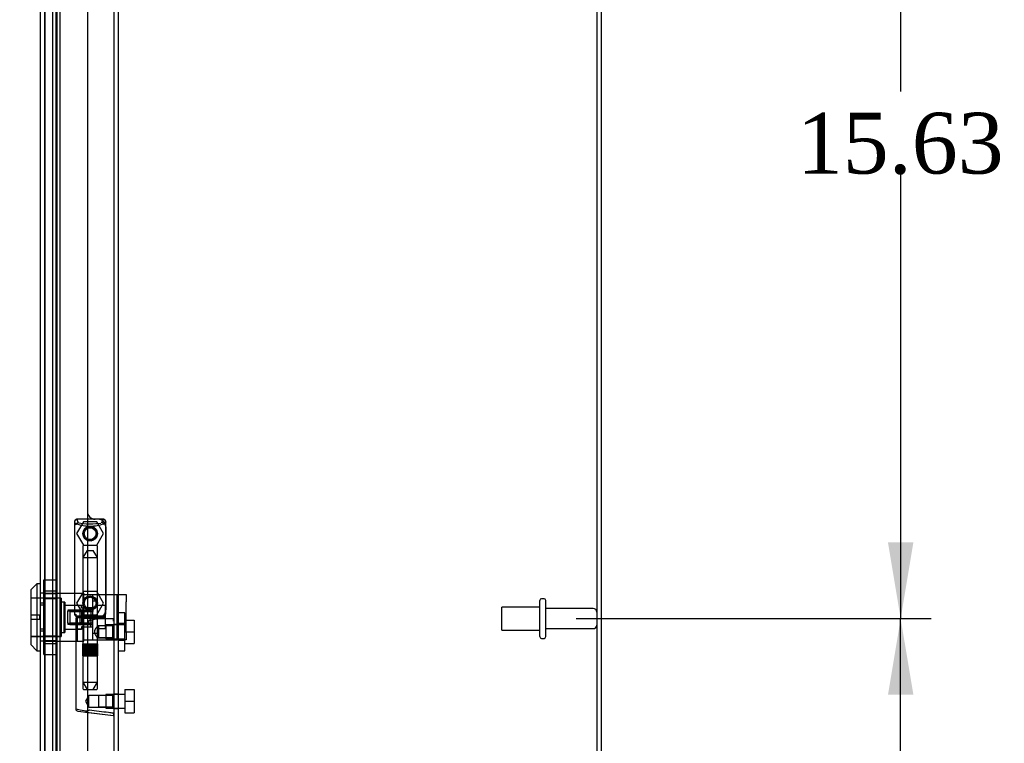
# Model space of a CAD drawing. Header units: inches. Extents: x 1 to 240, y -1 to 159.
# Tile 21 of 24: x 117 to 133, y 79 to 91. Entities that reach past the tile are written whole.
import ezdxf
from ezdxf.enums import TextEntityAlignment as Align
from ezdxf.lldxf.tags import DXFTag

# ---------------------------------------------------------------- set-up
doc = ezdxf.new("R2010")
doc.units = ezdxf.units.IN
doc.header["$MEASUREMENT"] = 0
for name, color, linetype in [('COM70220', 7, 'Continuous'), ('COM70699-9', 7, 'Continuous'), ('COM70705-9', 7, 'Continuous'), ('Default', 7, 'Continuous'), ('HNG86659-1', 7, 'Continuous'), ('HNG86659-2', 7, 'Continuous'), ('LOK10031', 7, 'Continuous'), ('LOK10031_CAM', 7, 'Continuous'), ('LOK10031_INSERT', 7, 'Continuous'), ('LOK10031_NUT', 7, 'Continuous'), ('LOK10031_SC', 7, 'Continuous'), ('SCS86661', 7, 'Continuous'), ('STD26089', 7, 'Continuous'), ('WAM30017', 7, 'Continuous')]:
    doc.layers.add(name, color=color, linetype=linetype)
doc.styles.add('SEACAD_Times_New_Roman', font='times.ttf')
tags = doc.linetypes.add('HIDDEN2', pattern=[0.1875, 0.125, -0.0625]).pattern_tags.tags
tags[6:7] = [DXFTag(74, 4), DXFTag(75, 0), DXFTag(340, '0'), DXFTag(46, 0.0), DXFTag(50, 0.0), DXFTag(44, 0.0), DXFTag(45, 0.0)]
tags[4:5] = [DXFTag(74, 4), DXFTag(75, 0), DXFTag(340, '0'), DXFTag(46, 0.0), DXFTag(50, 0.0), DXFTag(44, 0.0), DXFTag(45, 0.0)]
doc.dimstyles.new('HAMMOND_(STH_-_240x160)', dxfattribs={"dimtxt": 1, "dimasz": 1.25, "dimexe": 0.5, "dimexo": 0.5, "dimgap": 0.25, "dimtad": 0, "dimtih": 1, "dimtoh": 1, "dimzin": 0, "dimdsep": 46, "dimtxsty": 'SEACAD_Times_New_Roman', "dimblk1": '_SE_FILLED', "dimblk2": '_SE_FILLED', "dimsah": 1, "dimcen": 0.5, "dimadec": 0, "dimazin": 0, "dimtfac": 0.8, "dimtofl": 0, "dimtmove": 0, "dimatfit": 3, "dimfxl": 1, "dimtolj": 1, "dimtzin": 0, "dimarcsym": 0})

# ---------------------------------------------------------------- blocks, each defined once
blk = doc.blocks.new('SE2')
at = {"layer": 'COM70220', "color": 7, "linetype": 'HIDDEN2'}
for p, q in [((117.497, 64.384), (117.497, 97.503)), ((117.498, 64.384), (117.498, 97.503)), ((117.5, 64.384), (117.5, 97.503)), ((117.746, 64.384), (117.746, 97.503))]:
    blk.add_line(p, q, dxfattribs=at)
at = {"layer": 'COM70699-9', "color": 7, "linetype": 'HIDDEN2'}
for p, q in [((126.562, 102.565), (126.562, 63.03)), ((118.706, 63.03), (118.706, 98.816)), ((117.68, 63.899), (117.68, 97.988)), ((117.749, 63.899), (117.749, 97.988)), ((117.621, 97.774), (117.621, 64.112)), ((117.693, 97.774), (117.693, 64.112)), ((118.706, 80.824), (118.634, 80.824)), ((118.634, 80.584), (118.706, 80.584)), ((118.706, 79.682), (118.634, 79.682)), ((118.634, 79.442), (118.706, 79.442))]:
    blk.add_line(p, q, dxfattribs=at)
at = {"layer": 'COM70699-9', "color": 7, "linetype": 'Continuous'}
for p, q in [((126.634, 102.565), (126.634, 63.03)), ((118.634, 63.03), (118.634, 98.816))]:
    blk.add_line(p, q, dxfattribs=at)
at = {"layer": 'COM70705-9', "color": 7, "linetype": 'Continuous'}
for p, q in [((118.197, 98.566), (118.197, 63.322)), ((117.424, 63.671), (117.424, 98.216))]:
    blk.add_line(p, q, dxfattribs=at)
at = {"layer": 'COM70705-9', "color": 7, "linetype": 'HIDDEN2'}
for p, q in [((117.496, 63.671), (117.496, 98.216)), ((118.371, 82.554), (118.322, 82.554)), ((118.496, 82.429), (118.496, 81.065)), ((117.496, 81.339), (117.494, 81.339)), ((117.496, 81.142), (117.424, 81.142)), ((118.322, 80.94), (118.371, 80.94)), ((117.496, 80.745), (117.424, 80.745)), ((117.496, 80.548), (117.494, 80.548))]:
    blk.add_line(p, q, dxfattribs=at)
for centre in [(118.24, 82.318), (118.24, 81.176)]:
    blk.add_circle(centre, 0.12, dxfattribs=at)
for centre, start, end in [((118.322, 82.679), 180, 270), ((118.371, 82.429), 0, 90), ((118.371, 81.065), 270, 0), ((118.322, 80.815), 90, 180)]:
    blk.add_arc(centre, 0.125, start, end, dxfattribs=at)
at = {"layer": 'HNG86659-1', "color": 7, "linetype": 'HIDDEN2'}
for p, q in [((117.985, 82.514), (118.005, 82.464)), ((117.985, 82.514), (117.985, 80.999)), ((118.456, 82.553), (118.022, 82.553)), ((118.047, 82.495), (118.024, 82.553)), ((118.046, 82.498), (118.025, 82.553)), ((118.047, 82.495), (118.046, 82.498)), ((118.434, 82.495), (118.456, 82.553)), ((118.434, 82.495), (118.435, 82.498)), ((118.435, 82.498), (118.456, 82.553)), ((118.496, 82.514), (118.476, 82.464)), ((118.496, 80.999), (118.496, 82.514)), ((118.12, 82.109), (118.12, 80.952)), ((118.349, 82.121), (118.132, 82.121)), ((118.361, 80.952), (118.361, 82.109)), ((118.004, 80.995), (118.004, 80.96)), ((118.004, 80.92), (118.004, 79.439)), ((118.024, 80.94), (118.457, 80.94)), ((118.457, 80.94), (118.024, 80.94)), ((118.456, 80.96), (118.025, 80.96)), ((118.12, 80.952), (118.109, 80.94)), ((118.109, 80.94), (118.12, 80.928)), ((118.361, 80.952), (118.12, 80.952)), ((118.12, 80.928), (118.361, 80.928)), ((118.12, 80.928), (118.12, 79.771)), ((118.372, 80.94), (118.361, 80.952)), ((118.361, 80.928), (118.372, 80.94)), ((118.361, 80.8), (118.361, 80.928)), ((118.622, 80.92), (118.361, 80.92)), ((118.477, 80.96), (118.477, 80.995)), ((118.38, 80.801), (118.36, 80.801)), ((118.613, 80.801), (118.38, 80.801)), ((118.613, 80.801), (118.38, 80.801)), ((118.38, 80.801), (118.38, 80.607)), ((118.634, 80.822), (118.613, 80.801)), ((118.613, 80.607), (118.613, 80.801)), ((118.36, 80.607), (118.38, 80.607)), ((118.361, 79.771), (118.361, 80.608)), ((118.38, 80.607), (118.613, 80.607)), ((118.613, 80.607), (118.38, 80.607)), ((118.613, 80.607), (118.634, 80.586)), ((118.132, 79.759), (118.349, 79.759)), ((118.221, 79.659), (118.165, 79.562)), ((118.165, 79.562), (118.221, 79.465)), ((118.221, 79.465), (118.221, 79.659)), ((118.38, 79.659), (118.221, 79.659)), ((118.613, 79.659), (118.38, 79.659)), ((118.613, 79.659), (118.38, 79.659)), ((118.38, 79.659), (118.38, 79.465)), ((118.634, 79.68), (118.613, 79.659)), ((118.613, 79.465), (118.613, 79.659)), ((118.039, 79.4), (118.181, 79.383)), ((118.221, 79.465), (118.38, 79.465)), ((118.38, 79.465), (118.613, 79.465)), ((118.613, 79.465), (118.38, 79.465)), ((118.613, 79.465), (118.634, 79.444)), ((118.164, 79.385), (118.181, 79.383)), ((118.164, 79.385), (118.623, 79.328)), ((118.181, 79.383), (118.621, 79.328))]:
    blk.add_line(p, q, dxfattribs=at)
for centre, radius in [((118.24, 82.318), 0.0968), ((118.24, 82.318), 0.0968), ((118.24, 81.176), 0.118), ((118.24, 81.176), 0.0968), ((118.24, 81.176), 0.0968)]:
    blk.add_circle(centre, radius, dxfattribs=at)
for centre, radius, start, end in [((118.028, 82.514), 0.0432, 170.3107, 181.0665), ((118.024, 82.514), 0.0392, 106.467, 168.78), ((117.924, 81.818), 0.706, 84.0827, 84.9945), ((118.029, 82.459), 0.0255, 130.6693, 167.2932), ((118.023, 82.504), 0.0491, 88.6161, 102.0318), ((118.438, 82.613), 0.429, 188.1861, 189.6334), ((118.262, 83.287), 0.846, 252.8757, 268.5407), ((118.22, 83.28), 0.839, 271.3912, 287.1924), ((118.458, 82.504), 0.0491, 77.9682, 91.3839), ((118.043, 82.613), 0.429, 350.3666, 351.8139), ((118.457, 82.514), 0.0392, 11.22, 73.533), ((118.451, 82.459), 0.0255, 12.7068, 49.3307), ((118.557, 81.818), 0.706, 95.0056, 95.9172), ((118.453, 82.514), 0.0432, 358.9335, 9.6893), ((118.24, 82.318), 0.118, 15.6498, 177.9502), ((118.24, 82.318), 0.118, 197.4405, 0), ((118.132, 82.109), 0.0118, 90, 180), ((118.349, 82.109), 0.0118, 0, 90), ((118.024, 80.998), 0.039, 178.4395, 188.4336), ((117.924, 81.701), 0.711, 274.9928, 275.9147), ((118.024, 80.999), 0.0395, 190.0421, 269.2684), ((118.038, 80.994), 0.0339, 178.5961, 269.1461), ((118.024, 80.96), 0.0197, 180, 270), ((118.024, 80.92), 0.0197, 90, 180), ((118.025, 81.001), 0.0417, 269.1335, 269.9996), ((118.443, 80.994), 0.0339, 270.8567, 9.3811), ((118.456, 81.001), 0.0417, 270.0004, 270.8665), ((118.456, 80.999), 0.0395, 270.7315, 349.9579), ((118.457, 80.96), 0.0197, 270, 360), ((118.457, 80.92), 0.0197, 0, 90), ((118.557, 81.701), 0.711, 264.0854, 265.0071), ((118.457, 80.998), 0.039, 351.5664, 1.5605), ((118.622, 80.909), 0.0118, 88.3734, 89.9992), ((117.423, 81.541), 1.368, 331.1816, 331.5055), ((118.622, 80.909), 0.0118, 0, 88.3726), ((118.132, 79.771), 0.0118, 180, 270), ((118.349, 79.771), 0.0118, 270, 0), ((118.044, 79.439), 0.0394, 179.9592, 262.875), ((118.622, 79.339), 0.0118, 262.875, 274.4046), ((118.589, 79.344), 0.0401, 21.8367, 34.9857), ((118.622, 79.339), 0.0118, 274.3868, 294.9231), ((117.972, 79.317), 0.656, 0.9731, 3.5902), ((118.622, 79.339), 0.0118, 294.9228, 0)]:
    blk.add_arc(centre, radius, start, end, dxfattribs=at)
for centre, major_axis, ratio, start_param, end_param in [((118.025, 82.541), (0, -0.0118), 0.049276, 3.017238, 3.218468), ((118.24, 82.505), (-0.203, 0), 0.124034, 0.458693, 2.593243), ((118.456, 82.541), (0, -0.0118), 0.049276, 3.064718, 3.265947)]:
    blk.add_ellipse(centre, major_axis=major_axis, ratio=ratio, start_param=start_param, end_param=end_param, dxfattribs=at)
for points, knots in [([(118.013, 82.478), (118.015, 82.481), (118.017, 82.484), (118.023, 82.49), (118.027, 82.492), (118.032, 82.494), (118.034, 82.495), (118.037, 82.496), (118.039, 82.496), (118.043, 82.496), (118.044, 82.496), (118.046, 82.496), (118.046, 82.495), (118.047, 82.495)], [0, 0, 0, 0, 0.25, 0.25, 0.5, 0.5, 0.625, 0.625, 0.75, 0.75, 0.875, 0.875, 1, 1, 1, 1]), ([(118.468, 82.478), (118.466, 82.481), (118.464, 82.484), (118.458, 82.49), (118.454, 82.492), (118.449, 82.494), (118.447, 82.495), (118.443, 82.496), (118.442, 82.496), (118.438, 82.496), (118.437, 82.496), (118.435, 82.496), (118.434, 82.495), (118.434, 82.495)], [0, 0, 0, 0, 0.25, 0.25, 0.5, 0.5, 0.625, 0.625, 0.75, 0.75, 0.875, 0.875, 1, 1, 1, 1]), ([(118.229, 80.881), (118.234, 80.883), (118.24, 80.886), (118.251, 80.89), (118.257, 80.892), (118.273, 80.899), (118.285, 80.903), (118.307, 80.911), (118.318, 80.914), (118.34, 80.919), (118.351, 80.92), (118.361, 80.92)], [0, 0, 0, 0, 0.125, 0.125, 0.25, 0.25, 0.5, 0.5, 0.75, 0.75, 1, 1, 1, 1]), ([(118.625, 80.888), (118.625, 80.897), (118.625, 80.905), (118.625, 80.914), (118.625, 80.916), (118.624, 80.919), (118.624, 80.919), (118.624, 80.92), (118.624, 80.92), (118.623, 80.92), (118.623, 80.92), (118.623, 80.92), (118.623, 80.92), (118.623, 80.92)], [0, 0, 0, 0, 0.5, 0.5, 0.75, 0.75, 0.875, 0.875, 0.9375, 0.9375, 0.96875, 0.96875, 1, 1, 1, 1]), ([(118.625, 80.888), (118.628, 80.888), (118.63, 80.888), (118.633, 80.887), (118.634, 80.887), (118.634, 80.887)], [0, 0, 0, 0, 0.5, 0.5, 1, 1, 1, 1]), ([(118.361, 80.801), (118.361, 80.801), (118.351, 80.789), (118.333, 80.763), (118.326, 80.753), (118.316, 80.731), (118.312, 80.717), (118.311, 80.691), (118.316, 80.678), (118.326, 80.655), (118.333, 80.645), (118.345, 80.628), (118.35, 80.62), (118.358, 80.61), (118.36, 80.607), (118.361, 80.607), (118.361, 80.607), (118.361, 80.607)], [0.2503152, 0.2503152, 0.2503152, 0.2503152, 0.375, 0.375, 0.4375, 0.4375, 0.5, 0.5, 0.5625, 0.5625, 0.625, 0.625, 0.6875, 0.6875, 0.75, 0.75, 0.7505722, 0.7505722, 0.7505722, 0.7505722]), ([(118.177, 79.402), (118.128, 79.41), (118.084, 79.417), (118.022, 79.43), (118.004, 79.436), (118.004, 79.439)], [0, 0, 0, 0, 0.5, 0.5, 1, 1, 1, 1]), ([(118.177, 79.402), (118.177, 79.399), (118.177, 79.396), (118.177, 79.391), (118.177, 79.389), (118.176, 79.386), (118.176, 79.386), (118.175, 79.385), (118.175, 79.384), (118.172, 79.384), (118.171, 79.384), (118.167, 79.385), (118.166, 79.385), (118.164, 79.385)], [0, 0, 0, 0, 0.25, 0.25, 0.5, 0.5, 0.625, 0.625, 0.75, 0.75, 0.875, 0.875, 1, 1, 1, 1]), ([(118.229, 79.416), (118.228, 79.416), (118.228, 79.416), (118.227, 79.416), (118.226, 79.415), (118.224, 79.415), (118.223, 79.415), (118.22, 79.414), (118.218, 79.413), (118.211, 79.411), (118.207, 79.41), (118.194, 79.407), (118.186, 79.404), (118.177, 79.402)], [0, 0, 0, 0, 0.03125, 0.03125, 0.0625, 0.0625, 0.125, 0.125, 0.25, 0.25, 0.5, 0.5, 1, 1, 1, 1]), ([(118.622, 79.367), (118.596, 79.37), (118.57, 79.373), (118.544, 79.376), (118.439, 79.39), (118.334, 79.403), (118.229, 79.416)], [0, 0, 0, 0, 0.198595, 0.198595, 0.198595, 1, 1, 1, 1]), ([(118.626, 79.359), (118.628, 79.359), (118.631, 79.359), (118.633, 79.359), (118.634, 79.359), (118.634, 79.36)], [0, 0, 0, 0, 0.5, 0.5, 1, 1, 1, 1])]:
    blk.add_open_spline(points, degree=3, knots=knots, dxfattribs=at)
at = {"layer": 'HNG86659-2', "color": 7, "linetype": 'HIDDEN2'}
for p, q in [((118.191, 82.042), (118.122, 81.924)), ((118.191, 82.042), (118.29, 82.042)), ((118.359, 81.924), (118.29, 82.042)), ((118.122, 81.924), (118.359, 81.924)), ((118.122, 81.924), (118.122, 80.507)), ((118.359, 80.507), (118.359, 81.924)), ((118.117, 80.507), (118.121, 80.507)), ((118.117, 80.507), (118.117, 80.31)), ((118.118, 80.507), (118.118, 80.31)), ((118.119, 80.507), (118.119, 80.31)), ((118.121, 80.507), (118.126, 80.507)), ((118.121, 80.507), (118.121, 80.31)), ((118.123, 80.507), (118.123, 80.31)), ((118.126, 80.507), (118.144, 80.507)), ((118.126, 80.507), (118.126, 80.31)), ((118.128, 80.507), (118.128, 80.31)), ((118.13, 80.507), (118.13, 80.31)), ((118.138, 80.507), (118.138, 80.31)), ((118.138, 80.507), (118.138, 80.31)), ((118.144, 80.507), (118.152, 80.507)), ((118.144, 80.507), (118.144, 80.31)), ((118.152, 80.507), (118.154, 80.507)), ((118.152, 80.507), (118.152, 80.31)), ((118.154, 80.507), (118.183, 80.507)), ((118.154, 80.507), (118.154, 80.31)), ((118.162, 80.507), (118.162, 80.31)), ((118.171, 80.507), (118.171, 80.31)), ((118.175, 80.507), (118.175, 80.31)), ((118.183, 80.507), (118.192, 80.507)), ((118.183, 80.507), (118.183, 80.31)), ((118.192, 80.507), (118.197, 80.507)), ((118.192, 80.507), (118.192, 80.31)), ((118.197, 80.507), (118.233, 80.507)), ((118.197, 80.507), (118.197, 80.31)), ((118.208, 80.507), (118.208, 80.31)), ((118.216, 80.507), (118.216, 80.31)), ((118.222, 80.507), (118.222, 80.31)), ((118.233, 80.507), (118.24, 80.507)), ((118.233, 80.507), (118.233, 80.31)), ((118.24, 80.507), (118.248, 80.507)), ((118.24, 80.507), (118.24, 80.31)), ((118.248, 80.507), (118.283, 80.507)), ((118.248, 80.507), (118.248, 80.31)), ((118.259, 80.507), (118.259, 80.31)), ((118.265, 80.507), (118.265, 80.31)), ((118.273, 80.507), (118.273, 80.31)), ((118.283, 80.507), (118.288, 80.507)), ((118.283, 80.507), (118.283, 80.31)), ((118.288, 80.507), (118.297, 80.507)), ((118.288, 80.507), (118.288, 80.31)), ((118.297, 80.507), (118.326, 80.507)), ((118.297, 80.507), (118.297, 80.31)), ((118.306, 80.507), (118.306, 80.31)), ((118.31, 80.507), (118.31, 80.31)), ((118.319, 80.507), (118.319, 80.31)), ((118.326, 80.507), (118.328, 80.507)), ((118.326, 80.507), (118.326, 80.31)), ((118.328, 80.507), (118.337, 80.507)), ((118.328, 80.507), (118.328, 80.31)), ((118.337, 80.507), (118.355, 80.507)), ((118.337, 80.507), (118.337, 80.31)), ((118.343, 80.507), (118.343, 80.31)), ((118.343, 80.507), (118.343, 80.31)), ((118.351, 80.507), (118.351, 80.31)), ((118.353, 80.507), (118.353, 80.31)), ((118.355, 80.507), (118.36, 80.507)), ((118.355, 80.507), (118.355, 80.31)), ((118.358, 80.507), (118.358, 80.31)), ((118.36, 80.507), (118.363, 80.507)), ((118.36, 80.507), (118.36, 80.31)), ((118.362, 80.507), (118.362, 80.31)), ((118.363, 80.507), (118.363, 80.31)), ((118.363, 80.31), (118.363, 80.507)), ((118.117, 80.31), (118.121, 80.31)), ((118.121, 80.31), (118.126, 80.31)), ((118.122, 80.31), (118.122, 79.877)), ((118.126, 80.31), (118.144, 80.31)), ((118.144, 80.31), (118.152, 80.31)), ((118.152, 80.31), (118.154, 80.31)), ((118.154, 80.31), (118.183, 80.31)), ((118.183, 80.31), (118.192, 80.31)), ((118.192, 80.31), (118.197, 80.31)), ((118.197, 80.31), (118.233, 80.31)), ((118.233, 80.31), (118.24, 80.31)), ((118.24, 80.31), (118.248, 80.31)), ((118.248, 80.31), (118.283, 80.31)), ((118.283, 80.31), (118.288, 80.31)), ((118.288, 80.31), (118.297, 80.31)), ((118.297, 80.31), (118.326, 80.31)), ((118.326, 80.31), (118.328, 80.31)), ((118.328, 80.31), (118.337, 80.31)), ((118.337, 80.31), (118.355, 80.31)), ((118.355, 80.31), (118.36, 80.31)), ((118.359, 79.877), (118.359, 80.31)), ((118.36, 80.31), (118.363, 80.31)), ((118.122, 79.877), (118.359, 79.877)), ((118.122, 79.877), (118.191, 79.759)), ((118.29, 79.759), (118.359, 79.877))]:
    blk.add_line(p, q, dxfattribs=at)
at = {"layer": 'LOK10031', "color": 7, "linetype": 'Continuous'}
for p, q in [((117.364, 81.494), (117.264, 81.394)), ((117.264, 81.394), (117.264, 80.494)), ((117.364, 81.494), (117.364, 80.394)), ((117.424, 81.494), (117.364, 81.494)), ((117.264, 80.494), (117.364, 80.394)), ((117.364, 80.394), (117.424, 80.394))]:
    blk.add_line(p, q, dxfattribs=at)
at = {"layer": 'LOK10031', "color": 7, "linetype": 'HIDDEN2'}
for p, q in [((117.764, 81.259), (117.264, 81.259)), ((117.494, 81.339), (117.424, 81.339)), ((117.494, 81.339), (117.494, 81.175)), ((118.134, 81.336), (117.494, 81.336)), ((117.764, 81.259), (117.764, 80.629)), ((117.824, 81.194), (117.764, 81.194)), ((117.824, 81.194), (117.824, 80.694)), ((118.134, 81.336), (118.134, 81.32)), ((117.494, 81.175), (117.424, 81.175)), ((117.494, 81.175), (117.494, 80.713)), ((118.134, 81.137), (117.824, 81.137)), ((118.134, 81.064), (118.134, 80.944)), ((118.034, 80.551), (118.034, 80.944)), ((118.034, 80.944), (118.134, 80.944)), ((117.494, 80.713), (117.424, 80.713)), ((117.494, 80.713), (117.494, 80.548)), ((117.764, 80.694), (117.824, 80.694)), ((117.824, 80.75), (118.034, 80.75)), ((118.134, 80.75), (118.034, 80.75)), ((117.264, 80.629), (117.764, 80.629)), ((117.494, 80.548), (117.424, 80.548)), ((117.494, 80.551), (118.034, 80.551)), ((118.034, 80.551), (118.134, 80.551)), ((118.134, 80.551), (118.134, 80.57))]:
    blk.add_line(p, q, dxfattribs=at)
at = {"layer": 'LOK10031_CAM', "color": 7, "linetype": 'HIDDEN2'}
for p, q in [((118.134, 81.32), (118.322, 81.32)), ((118.134, 81.064), (118.134, 81.32)), ((118.284, 80.57), (118.284, 81.32)), ((118.322, 81.32), (118.59, 81.32)), ((118.59, 81.32), (118.684, 81.32)), ((118.684, 81.32), (118.834, 81.32)), ((118.684, 81.195), (118.684, 81.32)), ((118.684, 80.695), (118.684, 81.195)), ((118.834, 81.32), (118.834, 81.195)), ((118.834, 80.695), (118.834, 81.195)), ((118.074, 80.865), (118.074, 81.025)), ((118.104, 81.055), (118.134, 81.055)), ((118.134, 81.103), (118.284, 81.103)), ((118.134, 80.57), (118.134, 80.944)), ((118.104, 80.835), (118.134, 80.835)), ((118.134, 80.788), (118.284, 80.788)), ((118.684, 80.57), (118.684, 80.695)), ((118.834, 80.695), (118.834, 80.57)), ((118.134, 80.57), (118.322, 80.57)), ((118.322, 80.57), (118.59, 80.57)), ((118.59, 80.57), (118.684, 80.57)), ((118.834, 80.57), (118.684, 80.57))]:
    blk.add_line(p, q, dxfattribs=at)
for centre, start, end in [((118.104, 81.025), 90, 180), ((118.104, 80.865), 180, 270)]:
    blk.add_arc(centre, 0.03, start, end, dxfattribs=at)
at = {"layer": 'LOK10031_INSERT', "color": 7, "linetype": 'HIDDEN2'}
for p, q in [((117.749, 81.256), (117.264, 81.256)), ((117.749, 81.256), (117.749, 80.631)), ((117.809, 81.194), (117.749, 81.194)), ((117.809, 81.194), (117.809, 80.694)), ((118.099, 81.137), (117.809, 81.137)), ((118.249, 81.062), (117.874, 81.062)), ((117.874, 81.062), (117.874, 81.042)), ((117.874, 80.845), (117.874, 81.042)), ((118.249, 81.042), (117.874, 81.042)), ((118.099, 81.1), (118.099, 81.137)), ((118.099, 81.1), (118.249, 81.1)), ((118.099, 81.058), (118.099, 80.829)), ((118.249, 81.058), (118.099, 81.058)), ((118.249, 81.058), (118.249, 81.1)), ((118.249, 81.058), (118.249, 80.829)), ((117.264, 80.984), (117.414, 80.984)), ((117.414, 80.904), (117.264, 80.904)), ((117.414, 80.904), (117.414, 80.984)), ((117.749, 80.694), (117.809, 80.694)), ((117.809, 80.75), (118.099, 80.75)), ((117.874, 80.845), (118.249, 80.845)), ((117.874, 80.845), (117.874, 80.826)), ((118.249, 80.826), (117.874, 80.826)), ((118.099, 80.829), (118.249, 80.829)), ((118.099, 80.788), (118.099, 80.75)), ((118.134, 80.788), (118.099, 80.788)), ((118.249, 80.788), (118.249, 80.829)), ((117.264, 80.631), (117.749, 80.631))]:
    blk.add_line(p, q, dxfattribs=at)
at = {"layer": 'LOK10031_NUT', "color": 7, "linetype": 'HIDDEN2'}
for p, q in [((117.481, 81.25), (117.481, 81.556)), ((117.481, 81.556), (117.696, 81.556)), ((117.696, 81.25), (117.696, 81.556)), ((117.481, 81.377), (117.696, 81.377)), ((117.696, 81.328), (117.481, 81.328)), ((117.481, 80.638), (117.481, 81.25)), ((117.481, 81.25), (117.696, 81.25)), ((117.696, 80.638), (117.696, 81.25)), ((117.481, 80.332), (117.481, 80.638)), ((117.481, 80.638), (117.696, 80.638)), ((117.481, 80.56), (117.696, 80.56)), ((117.696, 80.332), (117.696, 80.638)), ((117.481, 80.511), (117.696, 80.511)), ((117.481, 80.332), (117.696, 80.332))]:
    blk.add_line(p, q, dxfattribs=at)
at = {"layer": 'LOK10031_SC', "color": 7, "linetype": 'HIDDEN2'}
for p, q in [((118.354, 81.206), (118.284, 81.206)), ((118.354, 81.206), (118.354, 80.681)), ((117.909, 81.062), (117.909, 80.826)), ((118.284, 81.062), (117.909, 81.062)), ((117.909, 81.038), (118.284, 81.038)), ((118.284, 81.062), (118.284, 81.038)), ((118.491, 81.136), (118.354, 81.136)), ((118.491, 80.944), (118.491, 81.136)), ((118.491, 80.944), (118.354, 80.944)), ((118.491, 80.751), (118.491, 80.944)), ((117.909, 80.85), (118.284, 80.85)), ((117.909, 80.826), (118.284, 80.826)), ((118.284, 80.826), (118.284, 80.85)), ((118.491, 80.751), (118.354, 80.751)), ((118.284, 80.681), (118.354, 80.681))]:
    blk.add_line(p, q, dxfattribs=at)
at = {"layer": 'SCS86661', "color": 7, "linetype": 'HIDDEN2'}
for p, q in [((118.13, 82.51), (118.019, 82.318)), ((118.351, 82.51), (118.13, 82.51)), ((118.462, 82.318), (118.351, 82.51)), ((118.019, 82.318), (118.13, 82.127)), ((118.351, 82.127), (118.462, 82.318)), ((118.13, 82.127), (118.351, 82.127)), ((118.13, 81.368), (118.019, 81.176)), ((118.351, 81.368), (118.13, 81.368)), ((118.462, 81.176), (118.351, 81.368)), ((118.019, 81.176), (118.13, 80.985)), ((118.351, 80.985), (118.462, 81.176)), ((118.13, 80.985), (118.351, 80.985)), ((118.811, 80.896), (118.961, 80.896)), ((118.961, 80.896), (118.961, 80.704)), ((118.496, 80.817), (118.496, 80.591)), ((118.811, 80.817), (118.496, 80.817)), ((118.811, 80.704), (118.961, 80.704)), ((118.961, 80.704), (118.961, 80.513)), ((118.496, 80.591), (118.811, 80.591)), ((118.811, 80.513), (118.961, 80.513)), ((118.811, 79.754), (118.811, 79.562)), ((118.811, 79.754), (118.961, 79.754)), ((118.961, 79.754), (118.961, 79.562)), ((118.496, 79.675), (118.496, 79.449)), ((118.811, 79.675), (118.496, 79.675)), ((118.811, 79.562), (118.811, 79.371)), ((118.811, 79.562), (118.961, 79.562)), ((118.961, 79.562), (118.961, 79.371)), ((118.496, 79.449), (118.811, 79.449)), ((118.811, 79.371), (118.961, 79.371))]:
    blk.add_line(p, q, dxfattribs=at)
for centre in [(118.24, 82.318), (118.24, 81.176)]:
    blk.add_circle(centre, 0.113, dxfattribs=at)
at = {"layer": 'STD26089', "color": 7, "linetype": 'HIDDEN2'}
for p, q in [((125.625, 80.627), (125.625, 81.217)), ((125.695, 81.247), (125.655, 81.247)), ((125.725, 80.627), (125.725, 81.217)), ((125, 80.734), (125, 81.109)), ((125.625, 81.109), (125, 81.109)), ((126.502, 81.088), (125.725, 81.088)), ((125, 80.734), (125.625, 80.734)), ((125.725, 80.756), (126.502, 80.756)), ((125.655, 80.597), (125.695, 80.597))]:
    blk.add_line(p, q, dxfattribs=at)
for centre, radius, start, end in [((125.655, 81.217), 0.03, 90, 180), ((125.695, 81.217), 0.03, 0, 90), ((126.502, 81.028), 0.06, 0, 90), ((126.502, 80.816), 0.06, 270, 0), ((125.655, 80.627), 0.03, 180, 270), ((125.695, 80.627), 0.03, 270, 0)]:
    blk.add_arc(centre, radius, start, end, dxfattribs=at)
at = {"layer": 'WAM30017', "color": 7, "linetype": 'HIDDEN2'}
for p, q in [((118.811, 81.017), (118.706, 81.017)), ((118.811, 80.392), (118.811, 81.017)), ((118.811, 80.842), (118.706, 80.842)), ((118.706, 80.567), (118.811, 80.567)), ((118.706, 80.392), (118.811, 80.392))]:
    blk.add_line(p, q, dxfattribs=at)
blk = doc.blocks.new('DMBLK710')
at = {"layer": 'Default', "linetype": 'Continuous', "transparency": 16777216}
for points in [[(131.761, 79.672), (131.552, 80.922), (131.344, 79.672)], [(131.761, 66.547), (131.344, 66.547), (131.552, 65.297)]]:
    blk.add_hatch(color=7, dxfattribs=at).paths.add_polyline_path(points)
at = {"layer": 'Default', "color": 7, "linetype": 'Continuous', "transparency": 16777216}
for p, q in [((126.225, 80.922), (132.052, 80.922)), ((131.552, 73.959), (131.552, 80.922)), ((131.552, 65.297), (131.552, 72.609)), ((125.769, 65.297), (132.052, 65.297))]:
    blk.add_line(p, q, dxfattribs=at)
at = {"layer": 'Default', "color": 7, "linetype": 'Continuous', "transparency": 16777216, "style": 'SEACAD_Times_New_Roman'}
blk.add_text('15.63', height=1, dxfattribs=at).set_placement((129.846, 73.609), align=Align.TOP_LEFT)
blk = doc.blocks.new('_SE_FILLED')
at = {"color": 0}
blk.add_line((0, 0), (-1, 0), dxfattribs=at)
blk.add_solid([(0, 0), (-1, -0.1665), (-1, 0.1665), (0, 0)], dxfattribs=at)
blk = doc.blocks.new('DMBLK730')
at = {"layer": 'Default', "linetype": 'Continuous', "transparency": 16777216}
for points in [[(111.765, 96.44), (112.181, 96.44), (111.973, 97.69)], [(111.765, 65.47), (111.973, 64.22), (112.181, 65.47)]]:
    blk.add_hatch(color=7, dxfattribs=at).paths.add_polyline_path(points)
at = {"layer": 'Default', "color": 7, "linetype": 'Continuous', "transparency": 16777216}
for p, q in [((117.17, 97.69), (111.473, 97.69)), ((111.973, 97.69), (111.973, 81.805)), ((111.973, 77.105), (111.973, 64.22)), ((117.22, 64.22), (111.473, 64.22))]:
    blk.add_line(p, q, dxfattribs=at)
at = {"layer": 'Default', "color": 7, "linetype": 'Continuous', "transparency": 16777216, "style": 'SEACAD_Times_New_Roman'}
for s, p in [('33.47', (110.267, 81.455)), ('DOOR ', (109.686, 79.955)), ('OPENING', (108.727, 78.455))]:
    blk.add_text(s, height=1, dxfattribs=at).set_placement(p, align=Align.TOP_LEFT)
blk = doc.blocks.new('DMBLK736')
at = {"layer": 'Default', "linetype": 'Continuous', "transparency": 16777216}
for points in [[(131.761, 95.297), (131.552, 96.547), (131.344, 95.297)], [(131.761, 82.172), (131.344, 82.172), (131.552, 80.922)]]:
    blk.add_hatch(color=7, dxfattribs=at).paths.add_polyline_path(points)
at = {"layer": 'Default', "color": 7, "linetype": 'Continuous', "transparency": 16777216}
for p, q in [((126.225, 96.547), (132.052, 96.547)), ((131.552, 96.547), (131.552, 89.584)), ((131.552, 88.234), (131.552, 80.922)), ((126.225, 80.922), (132.052, 80.922))]:
    blk.add_line(p, q, dxfattribs=at)
at = {"layer": 'Default', "color": 7, "linetype": 'Continuous', "transparency": 16777216, "style": 'SEACAD_Times_New_Roman'}
blk.add_text('15.63', height=1, dxfattribs=at).set_placement((129.846, 89.234), align=Align.TOP_LEFT)

msp = doc.modelspace()

# ---------------------------------------------------------------- block references
at = {"layer": 'Default'}
msp.add_blockref('SE2', (0, 0), dxfattribs=at)

# ---------------------------------------------------------------- dimensions: what is measured, and where the dimension line sits
at = {"layer": 'Default', "color": 7, "linetype": 'Continuous'}
for base, p1, p2, angle, text, picture, middle in [((111.973, 97.69), (117.67, 97.69), (117.72, 64.22), 270.0846, '\\A1;<>\\PDOOR \\XOPENING', 'DMBLK730', (111.973, 80.955)), ((131.55247815, 96.546668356), (125.725144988, 96.546668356), (125.725144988, 80.921668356), 270, '\\A1;<>', 'DMBLK736', (131.55247815, 88.734168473)), ((131.55247815, 65.296668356), (125.725144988, 65.296668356), (125.725144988, 80.921668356), 90, '\\A1;<>', 'DMBLK710', (131.55247815, 73.109168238))]:
    dim = msp.add_linear_dim(base=base, p1=p1, p2=p2, angle=angle, text=text, dimstyle='HAMMOND_(STH_-_240x160)', dxfattribs=at)
    dim.commit()
    dim.dimension.update_dxf_attribs({"geometry": picture, "text_midpoint": middle, "dimtype": 161})

doc.saveas('drawing.dxf')
